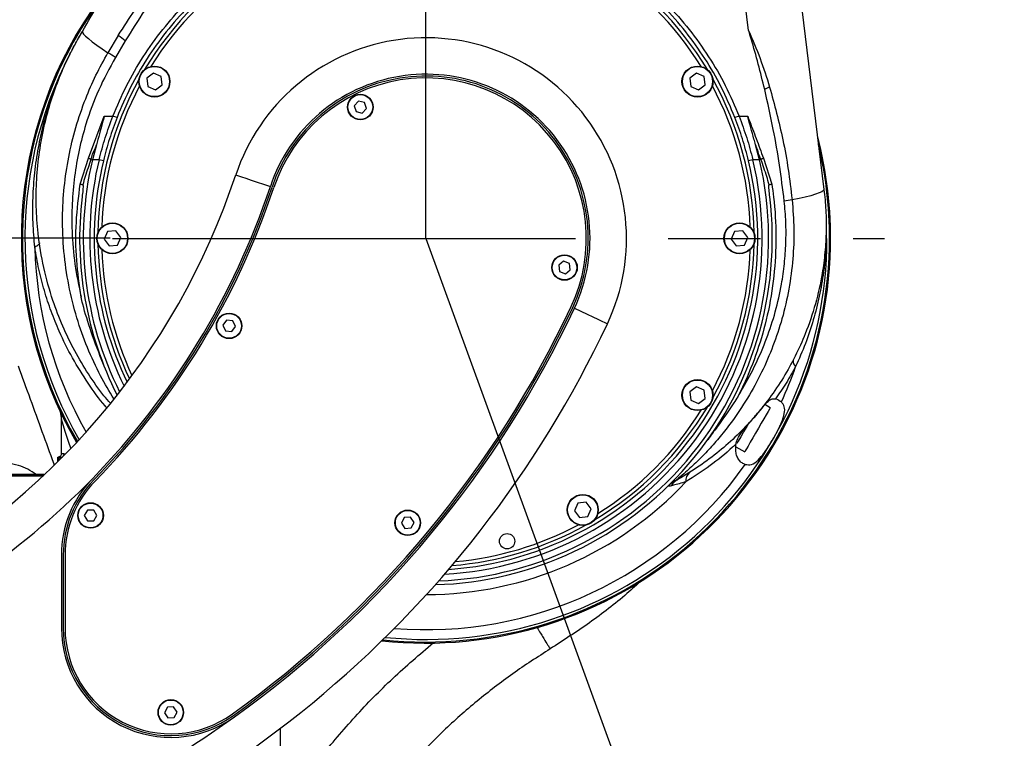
# Model space of a CAD drawing. Header units: millimetres. Extents: x 1654 to 2248, y 5204 to 5624.
# Tile 45 of 81: x 1814 to 1841, y 5455 to 5475. Entities that reach past the tile are written whole.
import ezdxf

# ---------------------------------------------------------------- set-up
doc = ezdxf.new("R2010")
doc.units = ezdxf.units.MM
doc.header["$PDSIZE"] = -1
doc.linetypes.add('CENTER2', pattern=[28.575, 19.05, -3.175, 3.175, -3.175])
doc.linetypes.add('CENTERX2', pattern=[20.32, 12.7, -2.54, 2.54, -2.54])
for name, color, linetype in [('运动空间01轨迹1-1', 2, 'Continuous'), ('运动空间02尺寸标注', 3, 'Continuous'), ('运动空间03轨迹注释', 6, 'Continuous'), ('运动空间04中心线', 1, 'Continuous'), ('运动空间05模型', 7, 'Continuous')]:
    doc.layers.add(name, color=color, linetype=linetype)
doc.styles.add('PC_TEXTSTYLE2', font='ISOCP.SHX', dxfattribs={"width": 0.707, "bigfont": 'GBCBIG.SHX'})
doc.styles.add('SLDTEXTSTYLE0', font='TXT', dxfattribs={"width": 0.7})
doc.dimstyles.new('ISO-25', dxfattribs={"dimtxt": 2.5, "dimasz": 2.5, "dimexe": 1.25, "dimexo": 0.625, "dimtad": 1, "dimlfac": 10, "dimtxsty": 'Standard', "dimcen": 2.5, "dimadec": 0, "dimazin": 0, "dimtfac": 1, "dimtmove": 0, "dimatfit": 3, "dimfxl": 1, "dimarcsym": 0})
doc.dimstyles.new('SLDDIMSTYLE0', dxfattribs={"dimtxt": 3.5, "dimasz": 4.08, "dimexe": 0, "dimexo": 0.0625, "dimgap": 0.875, "dimtad": 0, "dimtih": 1, "dimtoh": 1, "dimdec": 4, "dimlfac": 10, "dimzin": 12, "dimdsep": 46, "dimtxsty": 'SLDTEXTSTYLE0', "dimsah": 1, "dimcen": 0.09, "dimazin": 3, "dimtfac": 1, "dimtdec": 3, "dimtofl": 0, "dimtmove": 0, "dimatfit": 3, "dimfxl": 1, "dimfrac": 2, "dimtolj": 1, "dimtzin": 12, "dimarcsym": 0})
doc.dimstyles.new('SLDDIMSTYLE1', dxfattribs={"dimtxt": 5, "dimasz": 4.08, "dimexe": 1, "dimexo": 0.0625, "dimgap": 0.875, "dimtad": 1, "dimlfac": 10, "dimrnd": 1e-09, "dimzin": 12, "dimdsep": 46, "dimtxsty": 'SLDTEXTSTYLE0', "dimsah": 1, "dimcen": 0.09, "dimadec": 0, "dimazin": 3, "dimtfac": 1, "dimtdec": 3, "dimtofl": 0, "dimtmove": 0, "dimatfit": 3, "dimfxl": 1, "dimfrac": 2, "dimtolj": 1, "dimtzin": 12, "dimarcsym": 0})
doc.dimstyles.new('SLDDIMSTYLE3', dxfattribs={"dimtxt": 3.5, "dimasz": 4.08, "dimexe": 0, "dimexo": 0.0625, "dimgap": 0.875, "dimtad": 2, "dimlfac": 10, "dimrnd": 1e-09, "dimzin": 4, "dimdsep": 46, "dimtxsty": 'SLDTEXTSTYLE0', "dimsah": 1, "dimcen": 0, "dimadec": 0, "dimazin": 1, "dimtfac": 1, "dimtdec": 3, "dimtofl": 0, "dimtmove": 0, "dimatfit": 3, "dimfxl": 1, "dimfrac": 2, "dimtolj": 1, "dimtzin": 12, "dimarcsym": 0})

# ---------------------------------------------------------------- blocks, each defined once
blk = doc.blocks.new('*D157')
at = {"layer": 'Defpoints', "color": 0}
for p in [(1824.83, 5532.414), (1850.229, 5487.573), (1824.83, 5476.051), (1824.83, 5468.664), (1844.667, 5414.161)]:
    blk.add_point(p, dxfattribs=at)
at = {"layer": '运动空间03轨迹注释', "color": 0, "lineweight": -2}
for start, end in [(10.7512, 82.6124), (297.3876, 1.1887)]:
    blk.add_arc((1824.83, 5468.664), 31.665, start, end, dxfattribs=at)
at = {"layer": '运动空间03轨迹注释', "color": 0}
for points in [[(1828.945, 5500.744), (1828.857, 5499.387), (1824.83, 5500.328)], [(1839.123, 5441.171), (1839.669, 5439.925), (1835.66, 5438.908)]]:
    blk.add_solid(points, dxfattribs=at)
at = {"layer": '运动空间03轨迹注释', "color": 0, "insert": (1853.602, 5473.695), "char_height": 3.5, "attachment_point": 1, "style": 'PC_TEXTSTYLE2'}
blk.add_mtext('\\A1;160%%d', dxfattribs=at)
blk = doc.blocks.new('*D158')
at = {"layer": 'Defpoints', "color": 0}
for p in [(1824.83, 5532.414), (1808.929, 5496.205), (1824.83, 5476.051), (1766.83, 5468.664), (1824.83, 5468.664)]:
    blk.add_point(p, dxfattribs=at)
at = {"layer": '运动空间03轨迹注释', "color": 0, "lineweight": -2}
for start, end in [(97.3558, 132.8237), (145.3638, 172.6442)]:
    blk.add_arc((1824.83, 5468.664), 31.802, start, end, dxfattribs=at)
at = {"layer": '运动空间03轨迹注释', "color": 0}
for points in [[(1820.802, 5499.525), (1820.715, 5500.882), (1824.83, 5500.465)], [(1792.611, 5472.779), (1793.969, 5472.692), (1793.028, 5468.664)]]:
    blk.add_solid(points, dxfattribs=at)
at = {"layer": '运动空间03轨迹注释', "color": 0, "insert": (1798.584, 5491.113), "char_height": 3.5, "attachment_point": 1, "style": 'PC_TEXTSTYLE2'}
blk.add_mtext('\\A1;90%%d', dxfattribs=at)
blk = doc.blocks.new('*D159')
at = {"layer": 'Defpoints', "color": 0}
for p in [(1937.974, 5519.328), (1824.83, 5468.664)]:
    blk.add_point(p, dxfattribs=at)
at = {"layer": '运动空间03轨迹注释', "color": 0, "lineweight": -2}
blk.add_line((1910.377, 5506.97), (1934.25, 5517.66), dxfattribs=at)
at = {"layer": '运动空间03轨迹注释', "color": 0}
blk.add_solid([(1934.528, 5517.04), (1933.972, 5518.281), (1937.974, 5519.328)], dxfattribs=at)
at = {"layer": '运动空间03轨迹注释', "color": 0, "insert": (1909.387, 5511.321), "char_height": 3.5, "attachment_point": 1, "rotation": 24.1221, "style": 'SLDTEXTSTYLE0'}
blk.add_mtext('\\A1;R1240', dxfattribs=at)
blk = doc.blocks.new('*D162')
at = {"layer": 'Defpoints', "color": 0}
for p in [(1948.799, 5468.664), (1806.83, 5433.492), (1806.83, 5424.168)]:
    blk.add_point(p, dxfattribs=at)
at = {"layer": '运动空间02尺寸标注', "color": 0, "lineweight": -2}
for p, q in [((1948.799, 5468.601), (1948.799, 5432.492)), ((1806.83, 5424.23), (1806.83, 5434.492)), ((1944.719, 5433.492), (1810.91, 5433.492))]:
    blk.add_line(p, q, dxfattribs=at)
at = {"layer": '运动空间02尺寸标注', "color": 0}
for points in [[(1810.91, 5434.172), (1810.91, 5432.812), (1806.83, 5433.492)], [(1944.719, 5432.812), (1944.719, 5434.172), (1948.799, 5433.492)]]:
    blk.add_solid(points, dxfattribs=at)
at = {"layer": '运动空间02尺寸标注', "color": 0, "insert": (1868.717, 5439.367), "char_height": 5, "attachment_point": 2}
blk.add_mtext('\\A1;1420', dxfattribs=at)
blk = doc.blocks.new('*D164')
at = {"layer": 'Defpoints', "color": 0}
for p in [(1755.398, 5468.664), (1815.68, 5468.664), (1813.43, 5425.664)]:
    blk.add_point(p, dxfattribs=at)
at = {"layer": '运动空间02尺寸标注', "color": 0, "lineweight": -2}
for p, q in [((1815.617, 5468.664), (1754.398, 5468.664)), ((1755.398, 5429.744), (1755.398, 5464.584)), ((1813.367, 5425.664), (1754.398, 5425.664))]:
    blk.add_line(p, q, dxfattribs=at)
at = {"layer": '运动空间02尺寸标注', "color": 0}
for points in [[(1756.078, 5464.584), (1754.718, 5464.584), (1755.398, 5468.664)], [(1754.718, 5429.744), (1756.078, 5429.744), (1755.398, 5425.664)]]:
    blk.add_solid(points, dxfattribs=at)
at = {"layer": '运动空间02尺寸标注', "color": 0, "insert": (1749.523, 5449.279), "char_height": 5, "attachment_point": 2, "rotation": 90, "style": 'PC_TEXTSTYLE2'}
blk.add_mtext('\\A1;430', dxfattribs=at)
blk = doc.blocks.new('*D165')
at = {"layer": 'Defpoints', "color": 0}
for p in [(1755.327, 5526.664), (1811.7, 5526.664), (1816.23, 5468.664)]:
    blk.add_point(p, dxfattribs=at)
at = {"layer": '运动空间02尺寸标注', "color": 0, "lineweight": -2}
for p, q in [((1811.638, 5526.664), (1754.327, 5526.664)), ((1755.327, 5472.744), (1755.327, 5522.584)), ((1816.167, 5468.664), (1754.327, 5468.664))]:
    blk.add_line(p, q, dxfattribs=at)
at = {"layer": '运动空间02尺寸标注', "color": 0}
for points in [[(1756.007, 5522.584), (1754.647, 5522.584), (1755.327, 5526.664)], [(1754.647, 5472.744), (1756.007, 5472.744), (1755.327, 5468.664)]]:
    blk.add_solid(points, dxfattribs=at)
at = {"layer": '运动空间02尺寸标注', "color": 0, "insert": (1749.452, 5497.546), "char_height": 5, "attachment_point": 2, "rotation": 90, "style": 'PC_TEXTSTYLE2'}
blk.add_mtext('\\A1;580', dxfattribs=at)
blk = doc.blocks.new('*D169')
at = {"layer": 'Defpoints', "color": 0}
for p in [(1824.83, 5490.038), (1806.83, 5484.506), (1806.83, 5470.076)]:
    blk.add_point(p, dxfattribs=at)
at = {"layer": '运动空间02尺寸标注', "color": 0, "lineweight": -2}
for p, q in [((1824.83, 5490.038), (1824.83, 5482.506)), ((1806.83, 5470.076), (1806.83, 5486.506)), ((1820.75, 5484.506), (1810.91, 5484.506))]:
    blk.add_line(p, q, dxfattribs=at)
at = {"layer": '运动空间02尺寸标注', "color": 0}
for points in [[(1810.91, 5485.186), (1810.91, 5483.826), (1806.83, 5484.506)], [(1820.75, 5483.826), (1820.75, 5485.186), (1824.83, 5484.506)]]:
    blk.add_solid(points, dxfattribs=at)
at = {"layer": '运动空间02尺寸标注', "color": 0, "insert": (1815.606, 5487.78), "char_height": 3.5, "attachment_point": 5}
blk.add_mtext('180', dxfattribs=at)
blk = doc.blocks.new('*D171')
at = {"layer": 'Defpoints', "color": 0}
for p in [(1740.742, 5551.664), (1832.83, 5551.664), (1813.43, 5425.664)]:
    blk.add_point(p, dxfattribs=at)
at = {"layer": '运动空间02尺寸标注', "color": 0, "lineweight": -2}
for p, q in [((1832.767, 5551.664), (1739.742, 5551.664)), ((1740.742, 5429.744), (1740.742, 5547.584)), ((1813.367, 5425.664), (1739.742, 5425.664))]:
    blk.add_line(p, q, dxfattribs=at)
at = {"layer": '运动空间02尺寸标注', "color": 0}
for points in [[(1741.422, 5547.584), (1740.062, 5547.584), (1740.742, 5551.664)], [(1740.062, 5429.744), (1741.422, 5429.744), (1740.742, 5425.664)]]:
    blk.add_solid(points, dxfattribs=at)
at = {"layer": '运动空间02尺寸标注', "color": 0, "insert": (1737.367, 5488.664), "char_height": 5, "attachment_point": 5, "rotation": 90, "style": 'PC_TEXTSTYLE2'}
blk.add_mtext('\\A1;1260', dxfattribs=at)
blk = doc.blocks.new('*D131')
at = {"layer": 'Defpoints', "color": 0}
for p in [(1824.83, 5592.633), (1725.311, 5425.664), (1806.83, 5425.664)]:
    blk.add_point(p, dxfattribs=at)
at = {"layer": '运动空间02尺寸标注', "color": 0, "lineweight": -2}
for p, q in [((1824.767, 5592.633), (1724.311, 5592.633)), ((1725.311, 5588.553), (1725.311, 5429.744)), ((1806.768, 5425.664), (1724.311, 5425.664))]:
    blk.add_line(p, q, dxfattribs=at)
at = {"layer": '运动空间02尺寸标注', "color": 0}
for points in [[(1725.991, 5588.553), (1724.631, 5588.553), (1725.311, 5592.633)], [(1724.631, 5429.744), (1725.991, 5429.744), (1725.311, 5425.664)]]:
    blk.add_solid(points, dxfattribs=at)
at = {"layer": '运动空间02尺寸标注', "color": 0, "insert": (1721.936, 5509.148), "char_height": 5, "attachment_point": 5, "rotation": 90, "style": 'PC_TEXTSTYLE2'}
blk.add_mtext('\\A1;1669.7', dxfattribs=at)
blk = doc.blocks.new('*D133')
at = {"layer": 'Defpoints', "color": 0}
for p in [(1760.707, 5480.65), (1824.83, 5468.664)]:
    blk.add_point(p, dxfattribs=at)
at = {"layer": '运动空间03轨迹注释', "color": 0, "linetype": 'CENTER2', "lineweight": -2}
blk.add_line((1785.39, 5476.036), (1764.718, 5479.901), dxfattribs=at)
at = {"layer": '运动空间03轨迹注释', "color": 0}
blk.add_solid([(1764.843, 5480.569), (1764.593, 5479.232), (1760.707, 5480.65)], dxfattribs=at)
at = {"layer": '运动空间03轨迹注释', "color": 0, "insert": (1777.68, 5480.911), "char_height": 5, "attachment_point": 5, "rotation": 349.4117, "style": 'PC_TEXTSTYLE2'}
blk.add_mtext('\\A1;R652.33', dxfattribs=at)

msp = doc.modelspace()

# ---------------------------------------------------------------- linework, layer by layer
at = {"layer": '运动空间01轨迹1-1'}
for centre, radius, start, end in [((1824.829779, 5468.663585), 123.96969, 289.99999841, 179.98431917), ((1824.829775, 5468.663586), 21.954763, 306.3092808, 78.5402299)]:
    msp.add_arc(centre, radius, start, end, dxfattribs=at)
at = {"layer": '运动空间04中心线'}
msp.add_line((1824.829775, 5468.663586), (1824.829775, 5532.423038), dxfattribs=at)
at = {"layer": '运动空间04中心线', "linetype": 'CENTERX2'}
msp.add_line((1816.229775, 5468.663586), (1837.410728, 5468.663586), dxfattribs=at)
at = {"layer": '运动空间04中心线', "linetype": 'CENTER2'}
msp.add_line((1824.829775, 5468.663586), (1844.666944, 5414.161414), dxfattribs=at)
at = {"layer": '运动空间05模型', "lineweight": 25}
for p, q in [((1816.390062, 5474.224921), (1816.107369, 5473.754628)), ((1816.582445, 5474.080907), (1816.309268, 5473.623772)), ((1817.355588, 5473.191063), (1817.171774, 5473.054491)), ((1817.171774, 5473.054491), (1817.19814, 5472.827013)), ((1817.565775, 5473.10016), (1817.355588, 5473.191063)), ((1817.592141, 5472.872682), (1817.565775, 5473.10016)), ((1832.251227, 5473.191063), (1832.06741, 5473.054491)), ((1832.06741, 5473.054491), (1832.093777, 5472.827013)), ((1832.461411, 5473.10016), (1832.251227, 5473.191063)), ((1832.487779, 5472.872682), (1832.461411, 5473.10016)), ((1817.19814, 5472.827013), (1817.408324, 5472.73611)), ((1817.408324, 5472.73611), (1817.592141, 5472.872682)), ((1832.093777, 5472.827013), (1832.303961, 5472.73611)), ((1832.303961, 5472.73611), (1832.487779, 5472.872682)), ((1822.97872, 5472.427835), (1822.862004, 5472.301494)), ((1822.862004, 5472.301494), (1822.91306, 5472.137247)), ((1823.14649, 5472.389926), (1822.97872, 5472.427835)), ((1823.080831, 5472.099338), (1823.197545, 5472.225676)), ((1823.197545, 5472.225676), (1823.14649, 5472.389926)), ((1815.572074, 5470.858403), (1816.004199, 5472.009374)), ((1816.004199, 5472.009374), (1816.241441, 5472.009374)), ((1816.354925, 5471.97824), (1816.241441, 5472.009374)), ((1822.91306, 5472.137247), (1823.080831, 5472.099338)), ((1833.418112, 5472.009374), (1833.304625, 5471.97824)), ((1833.418112, 5472.009374), (1833.65535, 5472.009374)), ((1815.788618, 5471.231927), (1815.680588, 5470.820521)), ((1833.978963, 5470.820521), (1833.870933, 5471.231927)), ((1815.343878, 5470.151858), (1815.572074, 5470.858403)), ((1834.087477, 5470.858403), (1834.315673, 5470.151858)), ((1815.640903, 5470.829876), (1815.680588, 5470.820521)), ((1815.863711, 5470.820521), (1815.680588, 5470.820521)), ((1815.98219, 5470.792018), (1815.863711, 5470.820521)), ((1833.795838, 5470.820521), (1833.677361, 5470.792018)), ((1833.978963, 5470.820521), (1833.795838, 5470.820521)), ((1834.018648, 5470.829876), (1833.978963, 5470.820521)), ((1816.093201, 5468.847404), (1816.002298, 5468.637221)), ((1816.320679, 5468.873771), (1816.093201, 5468.847404)), ((1816.457251, 5468.689953), (1816.320679, 5468.873771)), ((1816.366348, 5468.479769), (1816.457251, 5468.689953)), ((1833.293203, 5468.847404), (1833.202298, 5468.637221)), ((1833.52068, 5468.873771), (1833.293203, 5468.847404)), ((1833.657252, 5468.689953), (1833.52068, 5468.873771)), ((1833.566349, 5468.479769), (1833.657252, 5468.689953)), ((1816.002298, 5468.637221), (1816.138873, 5468.453403)), ((1816.138873, 5468.453403), (1816.366348, 5468.479769)), ((1833.202298, 5468.637221), (1833.338872, 5468.453403)), ((1833.338872, 5468.453403), (1833.566349, 5468.479769)), ((1828.605408, 5468.033852), (1828.470138, 5467.927615)), ((1828.470138, 5467.927615), (1828.494504, 5467.757352)), ((1828.765045, 5467.969821), (1828.605408, 5468.033852)), ((1828.789413, 5467.799558), (1828.765045, 5467.969821)), ((1828.494504, 5467.757352), (1828.654144, 5467.693321)), ((1828.654144, 5467.693321), (1828.789413, 5467.799558)), ((1819.358221, 5466.419996), (1819.258544, 5466.279824)), ((1819.258544, 5466.279824), (1819.330097, 5466.123414)), ((1819.529453, 5466.403759), (1819.358221, 5466.419996)), ((1819.601006, 5466.247348), (1819.529453, 5466.403759)), ((1819.330097, 5466.123414), (1819.501329, 5466.107176)), ((1819.501329, 5466.107176), (1819.601006, 5466.247348)), ((1832.251227, 5464.591064), (1832.06741, 5464.45449)), ((1832.06741, 5464.45449), (1832.093777, 5464.227013)), ((1832.461411, 5464.500159), (1832.251227, 5464.591064)), ((1832.487779, 5464.272682), (1832.461411, 5464.500159)), ((1832.093777, 5464.227013), (1832.303961, 5464.136109)), ((1832.303961, 5464.136109), (1832.487779, 5464.272682)), ((1834.273042, 5464.019804), (1834.127824, 5464.103647)), ((1814.829776, 5462.763587), (1814.829776, 5463.73307)), ((1833.330752, 5462.947255), (1833.573042, 5462.807369)), ((1814.763385, 5462.643586), (1814.729774, 5462.643586)), ((1814.729774, 5462.533928), (1814.729774, 5462.643586)), ((1814.749775, 5462.663586), (1814.859167, 5462.663586)), ((1814.763385, 5462.643586), (1814.763385, 5462.56738)), ((1814.839363, 5462.643586), (1814.763385, 5462.643586)), ((1814.13866, 5462.183586), (1807.617632, 5462.183586)), ((1813.3546, 5462.163587), (1814.346722, 5462.163587)), ((1814.325443, 5462.143587), (1813.365549, 5462.143587)), ((1814.346919, 5462.183586), (1814.13866, 5462.183586)), ((1814.143494, 5462.183586), (1814.269364, 5462.183586)), ((1814.269364, 5462.183586), (1814.269364, 5462.163587)), ((1814.269364, 5462.183586), (1814.345092, 5462.183584)), ((1828.993202, 5461.399585), (1828.902299, 5461.189401)), ((1829.22068, 5461.425953), (1828.993202, 5461.399585)), ((1829.357252, 5461.242135), (1829.22068, 5461.425953)), ((1815.543953, 5461.212645), (1815.457777, 5461.063792)), ((1815.715954, 5461.21244), (1815.543953, 5461.212645)), ((1815.801776, 5461.063381), (1815.715954, 5461.21244)), ((1828.902299, 5461.189401), (1829.038871, 5461.005583)), ((1829.266349, 5461.031951), (1829.357252, 5461.242135)), ((1815.457777, 5461.063792), (1815.543598, 5460.914733)), ((1815.543598, 5460.914733), (1815.715596, 5460.914527)), ((1815.715596, 5460.914527), (1815.801776, 5461.063381)), ((1824.234568, 5461.006834), (1824.158116, 5460.852759)), ((1824.406228, 5461.017661), (1824.234568, 5461.006834)), ((1824.501434, 5460.874414), (1824.406228, 5461.017661)), ((1824.424982, 5460.720339), (1824.501434, 5460.874414)), ((1829.038871, 5461.005583), (1829.266349, 5461.031951)), ((1824.158116, 5460.852759), (1824.253324, 5460.709511)), ((1824.253324, 5460.709511), (1824.424982, 5460.720339)), ((1814.829776, 5459.979819), (1814.829776, 5457.977839)), ((1814.879775, 5459.979819), (1814.879775, 5457.977839)), ((1814.929775, 5459.979819), (1814.929775, 5457.977839)), ((1817.735967, 5455.807753), (1817.658019, 5455.654429)), ((1817.907721, 5455.816911), (1817.735967, 5455.807753)), ((1818.00153, 5455.672744), (1817.907721, 5455.816911)), ((1817.658019, 5455.654429), (1817.751828, 5455.510262)), ((1817.751828, 5455.510262), (1817.923585, 5455.51942)), ((1817.923585, 5455.51942), (1818.00153, 5455.672744))]:
    msp.add_line(p, q, dxfattribs=at)
at = {"layer": '运动空间05模型', "lineweight": 25, "flags": 128}
for points in [[(1833.681368, 5474.359755), (1832.764732, 5481.865363), (1831.84602, 5489.387967), (1830.925899, 5496.922113), (1830.005037, 5504.462333), (1829.0841, 5512.003155)], [(1830.572918, 5512.150033), (1831.610202, 5503.702052), (1832.647282, 5495.255704), (1833.683208, 5486.818762), (1834.717025, 5478.398995), (1835.747783, 5470.004149)], [(1815.40432, 5474.334635), (1815.406883, 5474.308343), (1815.436381, 5474.266367), (1815.492201, 5474.209584), (1815.573165, 5474.139185), (1815.677572, 5474.056654), (1815.803233, 5473.963718), (1815.947509, 5473.862334), (1816.107369, 5473.754628)], [(1819.611931, 5470.402582), (1819.630161, 5470.396505), (1819.684145, 5470.378514), (1819.771815, 5470.349295), (1819.889799, 5470.309974), (1820.033563, 5470.262061), (1820.19758, 5470.207398), (1820.375547, 5470.148085), (1820.560632, 5470.0864)], [(1835.747783, 5470.004149), (1835.735474, 5469.975002), (1835.692122, 5469.942625), (1835.618637, 5469.907697), (1835.516564, 5469.870953), (1835.38805, 5469.833164), (1835.235796, 5469.79513), (1835.063005, 5469.757645), (1834.873309, 5469.721501)], [(1814.224437, 5468.539597), (1814.224074, 5468.526135), (1814.219287, 5468.512113), (1814.210093, 5468.497591), (1814.196536, 5468.48263), (1814.178679, 5468.467303), (1814.156595, 5468.451671), (1814.130387, 5468.435813), (1814.100173, 5468.419792)], [(1828.901554, 5466.7477), (1829.078079, 5466.664639), (1829.247821, 5466.584772), (1829.404256, 5466.511165), (1829.541372, 5466.446647), (1829.6539, 5466.393699), (1829.737516, 5466.354355), (1829.789007, 5466.330127), (1829.806394, 5466.321947)], [(1834.273042, 5464.019804), (1834.269014, 5464.012828), (1834.248559, 5463.977398), (1834.211781, 5463.913696), (1834.160523, 5463.824916), (1834.097358, 5463.71551), (1834.025452, 5463.590966), (1833.94841, 5463.457526), (1833.870097, 5463.321882), (1833.794438, 5463.190839), (1833.725228, 5463.070963), (1833.665938, 5462.968269), (1833.61954, 5462.887904), (1833.588359, 5462.833899), (1833.573963, 5462.808964), (1833.573042, 5462.807369)], [(1815.090886, 5462.909985), (1815.029413, 5463.065542), (1814.928577, 5463.366303), (1814.859251, 5463.613179), (1814.836008, 5463.706791), (1814.831078, 5463.727532), (1814.829776, 5463.73307), (1814.829776, 5463.73307), (1814.829776, 5463.73307)], [(1833.687328, 5463.605317), (1833.628624, 5463.503638), (1833.543766, 5463.356662), (1833.464496, 5463.219361), (1833.394519, 5463.098156), (1833.360364, 5463.038999)]]:
    msp.add_lwpolyline(points, dxfattribs=at)
at = {"layer": '运动空间05模型', "lineweight": 25}
for centre, radius in [((1817.381957, 5472.963586), 0.425), ((1817.381957, 5472.963586), 0.415), ((1832.277594, 5472.963586), 0.425), ((1832.277594, 5472.963586), 0.415), ((1823.029775, 5472.263586), 0.35), ((1823.029775, 5472.263586), 0.34), ((1816.229775, 5468.663586), 0.425), ((1816.229775, 5468.663586), 0.415), ((1833.429775, 5468.663586), 0.425), ((1833.429775, 5468.663586), 0.415), ((1828.629775, 5467.863586), 0.35), ((1828.629775, 5467.863586), 0.34), ((1819.429775, 5466.263586), 0.35), ((1819.429775, 5466.263586), 0.34), ((1832.277594, 5464.363586), 0.425), ((1832.277594, 5464.363586), 0.415), ((1815.629775, 5461.063586), 0.35), ((1815.629775, 5461.063586), 0.34), ((1829.129775, 5461.215768), 0.425), ((1829.129775, 5461.215768), 0.415), ((1824.329775, 5460.863586), 0.35), ((1824.329775, 5460.863586), 0.34), ((1827.055619, 5460.356624), 0.21), ((1817.829775, 5455.663586), 0.35), ((1817.829775, 5455.663586), 0.34)]:
    msp.add_circle(centre, radius, dxfattribs=at)
for centre, radius, start, end in [((1824.829775, 5468.663586), 9, 120.9353065, 149.0646935), ((1824.829775, 5468.663586), 9, 30.9353065, 59.0646935), ((1824.829775, 5468.663586), 8.9, 121.9716228, 148.0283772), ((1824.829775, 5468.663586), 8.9, 31.9716228, 58.0283772), ((1824.829775, 5468.663586), 11.1, 143.3770703, 210.2903702), ((1824.829775, 5468.663586), 11.07, 144.6715197, 210.2438659), ((1813.273861, 5469.861591), 5.361842, 51.8981669, 54.466346), ((1824.829775, 5468.663586), 5.5, 334.8016898, 161.5678831), ((1824.829775, 5468.663586), 11, 152.6769442, 210.1332845), ((1812.437094, 5467.870549), 6.934933, 56.0577043, 58.0455859), ((1824.829775, 5468.663586), 9, 150.9353065, 179.0646935), ((1824.829775, 5468.663586), 4.5, 334.8016898, 161.5678831), ((1824.829775, 5468.663586), 4.45, 334.8016898, 161.5678831), ((1824.829775, 5468.663586), 4.4, 334.8016898, 161.5678831), ((1824.829775, 5468.663586), 9, 0.9353065, 29.0646935), ((1824.829775, 5468.663586), 8.9, 151.9716228, 178.0283772), ((1824.829775, 5468.663586), 8.9, 1.9716228, 28.0283772), ((1836.367824, 5468.258133), 5.020883, 114.8680231, 116.573296), ((1824.829775, 5468.663586), 11.1, 358.75, 14.6966675), ((1824.829775, 5468.663586), 11.07, 358.75, 13.4467667), ((1824.829775, 5468.663586), 9.4, 166.7346541, 206.631567), ((1824.829775, 5468.663586), 9.221858, 166.4735822, 206.0956065), ((1824.829775, 5468.663586), 9.1, 166.4735822, 205.7073257), ((1824.829775, 5468.663586), 9.4, 272.1207316, 13.2653459), ((1824.829775, 5468.663586), 9.221858, 273.1709245, 13.5264178), ((1824.829775, 5468.663586), 9.1, 273.9139042, 13.5264178), ((1800.637953, 5476.726199), 20, 297.5362036, 341.5678831), ((1800.637953, 5476.726199), 21, 315.7519707, 341.5678831), ((1800.637953, 5476.726199), 21.05, 315.7519707, 341.5678831), ((1800.637953, 5476.726199), 21.1, 315.7519707, 341.5678831), ((1824.829775, 5468.663586), 9.5, 173.1207338, 206.9168979), ((1824.829775, 5468.663586), 9.5, 271.5488195, 6.8792662), ((1835.660199, 5464.270698), 5.507309, 98.2145995, 100.4903259), ((1824.829775, 5468.663586), 10.732371, 181.3016256, 209.6826454), ((1824.829775, 5468.663586), 9, 180.9353065, 205.374726), ((1824.829775, 5468.663586), 11.1, 263.7419256, 358.75), ((1824.829775, 5468.663586), 11.07, 263.8695328, 358.75), ((1824.829775, 5468.663586), 11, 264.1695907, 0), ((1824.829775, 5468.663586), 9, 330.9353065, 359.0646935), ((1824.829775, 5468.663586), 8.9, 181.9716228, 205.0288876), ((1824.829775, 5468.663586), 8.9, 331.9716228, 358.0283772), ((1802.661205, 5479.094525), 28.9, 305.6905, 334.8016898), ((1802.661205, 5479.094525), 28.95, 305.6905, 334.8016898), ((1802.661205, 5479.094525), 29, 305.6905, 334.8016898), ((1802.661205, 5479.094525), 30, 284.0495315, 334.8016898), ((1835.085174, 5465.292972), 0.18697, 170.3573249, 231.7341097), ((1824.829775, 5468.663586), 10.732371, 335.2964523, 340.8684208), ((1824.829775, 5468.663586), 9, 300.9353065, 329.0646935), ((1824.829775, 5468.663586), 8.9, 301.9716228, 328.0283772), ((1814.815622, 5462.757262), 0.09396, 274.4630546, 3.8596258), ((1814.749775, 5462.643586), 0.02, 90, 180), ((1814.745835, 5462.646274), 0.017755, 351.2926465, 77.1798477), ((1824.829775, 5468.663586), 10.732371, 265.3478728, 324.7035477), ((1832.242133, 5462.025141), 0.283644, 129.7700933, 187.3866133), ((1800.637953, 5476.726199), 21, 303.8315738, 315.7519707), ((1817.829775, 5459.979819), 3, 135.7519707, 180), ((1817.829775, 5459.979819), 2.95, 135.7519707, 180), ((1817.829775, 5459.979819), 2.9, 135.7519707, 180), ((1824.829775, 5468.663586), 9.767629, 270.0757464, 316.8923862), ((1832.103215, 5461.240936), 0.892241, 116.9874737, 134.4014964), ((1832.028936, 5461.56465), 0.566175, 119.8361422, 146.5815165), ((1824.829775, 5468.663586), 9, 274.5394977, 299.0646935), ((1824.829775, 5468.663586), 8.9, 275.1801649, 298.0283772), ((1817.829775, 5457.977838), 3, 180, 305.6905), ((1817.829775, 5457.977838), 2.95, 180, 305.6905), ((1817.829775, 5457.977838), 2.9, 180, 305.6905), ((1802.661205, 5479.094525), 29, 289.4752101, 305.6905)]:
    msp.add_arc(centre, radius, start, end, dxfattribs=at)
for points, knots in [([(1815.40432, 5474.334635), (1815.727681, 5474.89212), (1816.374647, 5476.007513), (1817.226393, 5477.745667), (1817.995455, 5479.542153), (1818.666803, 5481.398566), (1819.237868, 5483.308491), (1819.690935, 5485.211885), (1820.030864, 5487.100885), (1820.264353, 5488.968544), (1820.399247, 5490.864226), (1820.428248, 5492.782427), (1820.358457, 5494.718327), (1820.221699, 5496.002477), (1820.153347, 5496.644302)], [0, 0, 0, 0, 0.083398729, 0.166860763, 0.250259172, 0.336062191, 0.421934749, 0.507737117, 0.588641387, 0.669604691, 0.750508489, 0.833650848, 0.916857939, 1, 1, 1, 1]), ([(1816.241441, 5472.009374), (1816.361252, 5472.291622), (1816.600151, 5472.854409), (1817.062878, 5473.648834), (1817.597072, 5474.39749), (1818.205547, 5475.089278), (1818.879487, 5475.717098), (1819.612783, 5476.274946), (1820.399262, 5476.75766), (1821.230295, 5477.159395), (1822.096775, 5477.476145), (1822.991544, 5477.705171), (1823.905186, 5477.843522), (1824.827334, 5477.889855), (1825.749752, 5477.844027), (1826.663544, 5477.706051), (1827.558185, 5477.477538), (1828.425121, 5477.161197), (1829.256597, 5476.759679), (1830.043198, 5476.27734), (1830.77688, 5475.719835), (1831.451485, 5475.091911), (1832.060207, 5474.40028), (1832.594505, 5473.65219), (1833.058167, 5472.857049), (1833.297797, 5472.292717), (1833.418112, 5472.009374)], [0, 0, 0, 0, 0.041765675, 0.083278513, 0.12489103, 0.166759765, 0.20832536, 0.249841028, 0.291662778, 0.333350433, 0.374839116, 0.41654992, 0.458341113, 0.499864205, 0.541465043, 0.583288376, 0.624901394, 0.666422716, 0.708213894, 0.749939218, 0.791436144, 0.833130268, 0.874962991, 0.916489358, 0.958070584, 1, 1, 1, 1]), ([(1833.304625, 5471.97824), (1833.185249, 5472.259153), (1832.948132, 5472.817137), (1832.490183, 5473.601228), (1831.963167, 5474.33845), (1831.363109, 5475.019761), (1830.69729, 5475.638996), (1829.973401, 5476.188777), (1829.19763, 5476.664149), (1828.377121, 5477.060128), (1827.521838, 5477.372132), (1826.639277, 5477.597382), (1825.737574, 5477.733471), (1824.826831, 5477.778789), (1823.916148, 5477.732882), (1823.014621, 5477.596233), (1822.132699, 5477.370554), (1821.278136, 5477.058287), (1820.458072, 5476.662058), (1819.682472, 5476.186273), (1818.958877, 5475.636127), (1818.293743, 5475.016951), (1817.694, 5474.335463), (1817.167418, 5473.598207), (1816.710347, 5472.814844), (1816.473845, 5472.258158), (1816.354925, 5471.97824)], [0, 0, 0, 0, 0.042141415, 0.083706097, 0.125026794, 0.166980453, 0.208600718, 0.250047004, 0.291874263, 0.333534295, 0.375089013, 0.416779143, 0.458459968, 0.50013583, 0.541807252, 0.583484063, 0.625170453, 0.666662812, 0.708309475, 0.750172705, 0.791606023, 0.833201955, 0.875119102, 0.916491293, 0.958009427, 1, 1, 1, 1]), ([(1816.390062, 5474.224921), (1816.538838, 5474.459195), (1816.809315, 5474.885106), (1817.237316, 5475.475256), (1817.662024, 5476.006481), (1818.115692, 5476.517292), (1818.43369, 5476.848568), (1818.592686, 5477.014203)], [0, 0, 0, 0, 0.233317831, 0.424172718, 0.61502329, 0.807515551, 1, 1, 1, 1]), ([(1818.592686, 5477.014203), (1818.591527, 5477.012629), (1818.513356, 5476.906459), (1818.358266, 5476.69564), (1818.051726, 5476.276288), (1817.630452, 5475.690069), (1817.108594, 5474.927054), (1816.757826, 5474.362953), (1816.582445, 5474.080907)], [0, 0, 0, 0, 0.0016481, 0.111128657, 0.220608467, 0.439534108, 0.719771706, 1, 1, 1, 1]), ([(1834.121771, 5472.748624), (1834.00463, 5473.211258), (1833.868501, 5473.748882), (1833.70556, 5474.281555), (1833.682029, 5474.357616), (1833.681368, 5474.359755)], [0, 0, 0, 0, 0.857058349, 0.995980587, 1, 1, 1, 1]), ([(1833.681368, 5474.359755), (1833.789521, 5474.106504), (1834.006335, 5473.598812), (1834.172911, 5473.075661), (1834.256395, 5472.813474)], [0, 0, 0, 0, 0.498829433, 1, 1, 1, 1]), ([(1814.100173, 5468.419792), (1814.080591, 5468.64515), (1814.041425, 5469.095866), (1814.043842, 5469.779151), (1814.092397, 5470.464596), (1814.190214, 5471.136356), (1814.332354, 5471.78662), (1814.516233, 5472.417116), (1814.744841, 5473.037009), (1814.975002, 5473.548136), (1815.178696, 5473.942516), (1815.302243, 5474.162426), (1815.3749, 5474.285526), (1815.396263, 5474.321229), (1815.402358, 5474.331371), (1815.40432, 5474.334635)], [0, 0, 0, 0, 0.1098209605, 0.2196417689, 0.331730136, 0.4438190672, 0.5496915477, 0.6555640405, 0.7634467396, 0.8713297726, 0.9284814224, 0.9797230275, 0.9942330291, 0.9981441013, 1, 1, 1, 1]), ([(1816.172344, 5464.140046), (1816.113327, 5464.208638), (1815.894637, 5464.46281), (1815.565078, 5464.94135), (1815.184056, 5465.576821), (1814.85825, 5466.250639), (1814.565291, 5467.013003), (1814.329386, 5467.86358), (1814.186118, 5468.729543), (1814.130876, 5469.538038), (1814.142094, 5470.285436), (1814.217629, 5471.03655), (1814.353681, 5471.759646), (1814.541243, 5472.443788), (1814.774649, 5473.091546), (1815.057183, 5473.726507), (1815.288608, 5474.131926), (1815.40432, 5474.334635)], [0, 0, 0, 0, 0.024872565, 0.092166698, 0.159461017, 0.228682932, 0.297905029, 0.384116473, 0.471307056, 0.539173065, 0.607038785, 0.676878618, 0.746718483, 0.809266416, 0.871813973, 0.935907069, 1, 1, 1, 1]), ([(1816.27312, 5464.256424), (1816.146751, 5464.46555), (1815.875495, 5464.914448), (1815.533117, 5465.665015), (1815.234644, 5466.497613), (1815.016952, 5467.380322), (1814.884531, 5468.303294), (1814.846856, 5469.202506), (1814.89605, 5470.067644), (1815.018406, 5470.892421), (1815.213902, 5471.704513), (1815.469416, 5472.453417), (1815.766541, 5473.139106), (1815.99376, 5473.549454), (1816.107369, 5473.754628)], [0, 0, 0, 0, 0.076130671, 0.16341746, 0.250515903, 0.343630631, 0.436983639, 0.53009523, 0.612652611, 0.695552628, 0.778447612, 0.860998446, 0.930499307, 1, 1, 1, 1]), ([(1816.309268, 5473.623772), (1816.150452, 5473.331576), (1815.830663, 5472.743211), (1815.516519, 5471.883142), (1815.306354, 5471.08562), (1815.179631, 5470.356924), (1815.113906, 5469.61354), (1815.111793, 5468.808596), (1815.182783, 5467.950382), (1815.305989, 5467.354209), (1815.367878, 5467.05474)], [0, 0, 0, 0, 0.146243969, 0.294475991, 0.402100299, 0.509726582, 0.620444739, 0.731167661, 0.864959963, 1, 1, 1, 1]), ([(1834.657486, 5469.685955), (1834.617003, 5470.014291), (1834.535968, 5470.671522), (1834.357083, 5471.693445), (1834.203317, 5472.382958), (1834.121771, 5472.748624)], [0, 0, 0, 0, 0.319206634, 0.638958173, 1, 1, 1, 1]), ([(1834.256395, 5472.813474), (1834.386235, 5472.333802), (1834.58835, 5471.587121), (1834.773203, 5470.550335), (1834.839912, 5469.998009), (1834.873309, 5469.721501)], [0, 0, 0, 0, 0.472881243, 0.736111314, 1, 1, 1, 1]), ([(1816.004199, 5472.009374), (1816.003612, 5472.00725), (1815.94552, 5471.797115), (1815.875617, 5471.537322), (1815.80239, 5471.280262), (1815.788621, 5471.231927)], [0, 0, 0, 0, 0.008222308, 0.813514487, 1, 1, 1, 1]), ([(1815.863711, 5470.820521), (1815.916323, 5471.021556), (1816.021985, 5471.425304), (1816.168087, 5471.814146), (1816.241441, 5472.009374)], [0, 0, 0, 0, 0.497923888, 1, 1, 1, 1]), ([(1816.354925, 5471.97824), (1816.282808, 5471.784197), (1816.138582, 5471.396128), (1816.034319, 5470.993382), (1815.98219, 5470.792018)], [0, 0, 0, 0, 0.5000209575, 1, 1, 1, 1]), ([(1833.677361, 5470.792018), (1833.625231, 5470.993382), (1833.520967, 5471.396128), (1833.376741, 5471.784197), (1833.304625, 5471.97824)], [0, 0, 0, 0, 0.499979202, 1, 1, 1, 1]), ([(1833.418112, 5472.009374), (1833.491465, 5471.814146), (1833.637566, 5471.425304), (1833.743227, 5471.021556), (1833.795838, 5470.820521)], [0, 0, 0, 0, 0.502076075, 1, 1, 1, 1]), ([(1833.65535, 5472.009374), (1833.699148, 5471.895501), (1833.811839, 5471.602508), (1833.955544, 5471.218716), (1834.054489, 5470.948495), (1834.087477, 5470.858403)], [0, 0, 0, 0, 0.297646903, 0.765834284, 1, 1, 1, 1]), ([(1833.87093, 5471.231927), (1833.856451, 5471.28277), (1833.783248, 5471.539835), (1833.713385, 5471.799624), (1833.655938, 5472.00725), (1833.65535, 5472.009374)], [0, 0, 0, 0, 0.196156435, 0.991777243, 1, 1, 1, 1]), ([(1815.788621, 5471.231927), (1815.773899, 5471.187586), (1815.72913, 5471.052745), (1815.640908, 5470.926335), (1815.640909, 5470.829878), (1815.640909, 5470.829876)], [0, 0, 0, 0, 0.3288331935, 0.9999861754, 1, 1, 1, 1]), ([(1834.018644, 5470.829876), (1834.018643, 5470.829878), (1833.975505, 5470.916153), (1833.938854, 5471.054737), (1833.887738, 5471.18808), (1833.87093, 5471.231927)], [0, 0, 0, 0, 0.000015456, 0.671175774, 1, 1, 1, 1]), ([(1815.640897, 5470.829879), (1815.636231, 5470.832129), (1815.626898, 5470.836629), (1815.609829, 5470.84395), (1815.591381, 5470.851349), (1815.57851, 5470.856051), (1815.572074, 5470.858403)], [0, 0, 0, 0, 0.250017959, 0.500028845, 0.750023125, 1, 1, 1, 1]), ([(1834.087477, 5470.858403), (1834.081041, 5470.856052), (1834.068169, 5470.85135), (1834.049721, 5470.84395), (1834.032651, 5470.836629), (1834.02332, 5470.832129), (1834.018654, 5470.829879)], [0, 0, 0, 0, 0.2499992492, 0.4999903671, 0.7499980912, 1, 1, 1, 1]), ([(1815.640897, 5470.829879), (1815.586109, 5470.673497), (1815.505277, 5470.442781), (1815.436957, 5470.208216), (1815.414945, 5470.132641)], [0, 0, 0, 0, 0.6778086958, 1, 1, 1, 1]), ([(1834.244606, 5470.132641), (1834.222594, 5470.208216), (1834.154275, 5470.442782), (1834.073443, 5470.673497), (1834.018654, 5470.829879)], [0, 0, 0, 0, 0.322190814, 1, 1, 1, 1]), ([(1815.367878, 5467.05474), (1815.32113, 5467.391417), (1815.226759, 5468.071072), (1815.216774, 5469.111369), (1815.301345, 5469.803676), (1815.343878, 5470.151858)], [0, 0, 0, 0, 0.327928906, 0.661996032, 1, 1, 1, 1]), ([(1815.343878, 5470.151858), (1815.34447, 5470.15173), (1815.348949, 5470.150763), (1815.364331, 5470.147294), (1815.389873, 5470.140828), (1815.406587, 5470.13537), (1815.414945, 5470.132641)], [0, 0, 0, 0, 0.022433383, 0.169659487, 0.584797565, 1, 1, 1, 1]), ([(1815.414945, 5470.132641), (1815.415762, 5470.132173), (1815.417639, 5470.131096), (1815.420561, 5470.125656), (1815.424736, 5470.106083), (1815.423741, 5470.025655), (1815.412253, 5469.920725), (1815.401642, 5469.830882), (1815.398169, 5469.801472)], [0, 0, 0, 0, 0.011290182, 0.025939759, 0.061986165, 0.198062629, 0.737488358, 1, 1, 1, 1]), ([(1834.315673, 5470.151858), (1834.332707, 5470.033465), (1834.401295, 5469.55676), (1834.448557, 5468.711523), (1834.391802, 5467.625107), (1834.21634, 5466.572046), (1833.930014, 5465.567032), (1833.634998, 5464.826943), (1833.433192, 5464.420214), (1833.382999, 5464.319052)], [0, 0, 0, 0, 0.059727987, 0.240493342, 0.421835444, 0.602604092, 0.773082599, 0.943560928, 1, 1, 1, 1]), ([(1834.261383, 5469.801472), (1834.253395, 5469.867724), (1834.243611, 5469.948873), (1834.236721, 5470.040237), (1834.235352, 5470.072014), (1834.235306, 5470.093475), (1834.236135, 5470.109002), (1834.237535, 5470.119608), (1834.239696, 5470.126921), (1834.2418, 5470.131076), (1834.243849, 5470.132219), (1834.244606, 5470.132641)], [0, 0, 0, 0, 0.590968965, 0.723856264, 0.813495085, 0.874282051, 0.915826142, 0.954221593, 0.971814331, 0.9895847, 1, 1, 1, 1]), ([(1834.244606, 5470.132641), (1834.252965, 5470.135372), (1834.269683, 5470.140833), (1834.295229, 5470.147292), (1834.310607, 5470.150765), (1834.31508, 5470.15173), (1834.315673, 5470.151858)], [0, 0, 0, 0, 0.41529771, 0.830563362, 0.977548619, 1, 1, 1, 1]), ([(1835.747783, 5470.004149), (1835.767066, 5469.814893), (1835.805631, 5469.436381), (1835.812253, 5468.861412), (1835.780121, 5468.283739), (1835.693082, 5467.614318), (1835.525408, 5466.861052), (1835.268341, 5466.103004), (1834.966193, 5465.431949), (1834.638815, 5464.841236), (1834.258688, 5464.274821), (1833.833023, 5463.744745), (1833.37029, 5463.258673), (1832.870514, 5462.814735), (1832.331765, 5462.406731), (1831.94209, 5462.172763), (1831.747252, 5462.05578)], [0, 0, 0, 0, 0.06053489, 0.121069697, 0.182861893, 0.244654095, 0.335875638, 0.42815505, 0.499034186, 0.569913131, 0.642847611, 0.715781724, 0.785832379, 0.855882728, 0.927941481, 1, 1, 1, 1]), ([(1834.873309, 5469.721501), (1834.894233, 5469.451871), (1834.936083, 5468.912608), (1834.903027, 5468.092424), (1834.796366, 5467.270585), (1834.611968, 5466.470023), (1834.359419, 5465.70709), (1834.043433, 5464.978072), (1833.659236, 5464.275706), (1833.26862, 5463.694026), (1832.903538, 5463.22812), (1832.590057, 5462.870315), (1832.267648, 5462.539596), (1831.985123, 5462.277521), (1831.784214, 5462.106039), (1831.717594, 5462.05173), (1831.69832, 5462.036017)], [0, 0, 0, 0, 0.090550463, 0.181101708, 0.274979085, 0.368857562, 0.457384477, 0.545912, 0.637457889, 0.728997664, 0.785143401, 0.841522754, 0.894931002, 0.948960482, 0.985233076, 1, 1, 1, 1]), ([(1833.382999, 5464.319052), (1833.430429, 5464.397511), (1833.607863, 5464.691021), (1833.885081, 5465.21722), (1834.185677, 5465.917128), (1834.423969, 5466.648668), (1834.579849, 5467.338039), (1834.668419, 5467.968029), (1834.707489, 5468.536496), (1834.708778, 5469.110601), (1834.674584, 5469.494171), (1834.657486, 5469.685955)], [0, 0, 0, 0, 0.0489104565, 0.1829708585, 0.3170084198, 0.4551252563, 0.5932317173, 0.6939116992, 0.7945909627, 0.8972957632, 1, 1, 1, 1]), ([(1835.805628, 5468.860851), (1835.807659, 5468.796355), (1835.819529, 5468.419466), (1835.753584, 5467.820356), (1835.628055, 5467.072671), (1835.461015, 5466.419158), (1835.247432, 5465.773189), (1835.062064, 5465.355178), (1834.969381, 5465.146174)], [0, 0, 0, 0, 0.050525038, 0.295248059, 0.469446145, 0.643643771, 0.821822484, 1, 1, 1, 1]), ([(1816.06949, 5464.021268), (1816.056059, 5464.036239), (1815.869187, 5464.244527), (1815.55012, 5464.696327), (1815.12337, 5465.376861), (1814.793465, 5466.041608), (1814.542531, 5466.661608), (1814.35579, 5467.230819), (1814.203101, 5467.816672), (1814.134482, 5468.218753), (1814.100173, 5468.419792)], [0, 0, 0, 0, 0.012614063, 0.175504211, 0.343279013, 0.511047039, 0.632192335, 0.753335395, 0.876669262, 1, 1, 1, 1]), ([(1815.985161, 5465.196195), (1815.984122, 5465.198846), (1815.866535, 5465.498763), (1815.653463, 5466.047719), (1815.461175, 5466.66901), (1815.383417, 5466.990492), (1815.367878, 5467.05474)], [0, 0, 0, 0, 0.004342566, 0.491400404, 0.898357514, 1, 1, 1, 1]), ([(1813.640723, 5465.167627), (1813.751617, 5464.862947), (1814.076801, 5463.969503), (1814.402802, 5463.073824), (1814.617631, 5462.483586)], [0, 0, 0, 0, 0.341017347, 1, 1, 1, 1]), ([(1834.969381, 5465.146174), (1834.884739, 5464.994129), (1834.715089, 5464.689384), (1834.519376, 5464.405205), (1834.421309, 5464.26281)], [0, 0, 0, 0, 0.498924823, 1, 1, 1, 1]), ([(1833.382999, 5464.319052), (1833.347894, 5464.26294), (1833.172196, 5463.9821), (1832.890712, 5463.592307), (1832.643037, 5463.257449), (1832.556034, 5463.135934), (1832.554773, 5463.134173)], [0, 0, 0, 0, 0.137996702, 0.690667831, 0.995514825, 1, 1, 1, 1]), ([(1833.336337, 5463.024278), (1833.340463, 5463.046333), (1833.354846, 5463.123232), (1833.431927, 5463.279639), (1833.593127, 5463.486661), (1833.803952, 5463.72283), (1834.007429, 5463.962952), (1834.148804, 5464.137578), (1834.249875, 5464.227624), (1834.329228, 5464.271191), (1834.38903, 5464.265748), (1834.421309, 5464.26281)], [0, 0, 0, 0, 0.039307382, 0.137049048, 0.275275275, 0.41643761, 0.580141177, 0.742028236, 0.823384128, 0.904671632, 1, 1, 1, 1]), ([(1833.58925, 5462.462346), (1833.645996, 5462.455089), (1833.761232, 5462.44035), (1833.935884, 5462.564765), (1834.110722, 5462.776912), (1834.283291, 5463.044102), (1834.449442, 5463.334367), (1834.589827, 5463.616949), (1834.672193, 5463.862626), (1834.677476, 5464.054955), (1834.611757, 5464.138053), (1834.579944, 5464.178278)], [0, 0, 0, 0, 0.114730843, 0.23298847, 0.343262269, 0.452982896, 0.564415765, 0.676477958, 0.787748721, 0.897257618, 1, 1, 1, 1]), ([(1834.421309, 5464.26281), (1834.427437, 5464.261362), (1834.486617, 5464.247373), (1834.535829, 5464.210939), (1834.579944, 5464.178278)], [0, 0, 0, 0, 0.103556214, 1, 1, 1, 1]), ([(1814.829776, 5463.73307), (1814.827728, 5463.769796), (1814.823632, 5463.843249), (1814.796118, 5463.911478), (1814.782361, 5463.945591)], [0, 0, 0, 0, 0.500002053, 1, 1, 1, 1]), ([(1833.336337, 5463.024278), (1833.304706, 5462.995083), (1833.075851, 5462.78385), (1832.628726, 5462.414784), (1832.184126, 5462.131129), (1831.960842, 5461.988674)], [0, 0, 0, 0, 0.0739333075, 0.5349181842, 1, 1, 1, 1]), ([(1833.58925, 5462.462346), (1833.575562, 5462.467057), (1833.525372, 5462.484331), (1833.451262, 5462.534332), (1833.380409, 5462.625832), (1833.337499, 5462.746739), (1833.321989, 5462.880571), (1833.331984, 5462.980677), (1833.336337, 5463.024278)], [0, 0, 0, 0, 0.073807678, 0.270639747, 0.467389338, 0.65965983, 0.851766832, 1, 1, 1, 1]), ([(1814.829776, 5462.763587), (1814.828274, 5462.750487), (1814.82527, 5462.724287), (1814.80213, 5462.691171), (1814.77379, 5462.671517), (1814.753763, 5462.666734), (1814.746443, 5462.664986)], [0, 0, 0, 0, 0.279640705, 0.55927406, 0.838916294, 1, 1, 1, 1]), ([(1814.829776, 5462.763587), (1814.829776, 5462.763587), (1814.829776, 5462.763587), (1814.840498, 5462.763587), (1814.883803, 5462.763587), (1814.909369, 5462.763587)], [0, 0, 0, 0, 0.000020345, 0.409643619, 1, 1, 1, 1]), ([(1814.13866, 5462.183586), (1814.062702, 5462.23518), (1813.909241, 5462.33942), (1813.639983, 5462.455169), (1813.440058, 5462.473679), (1813.33305, 5462.483586)], [0, 0, 0, 0, 0.312945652, 0.632258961, 1, 1, 1, 1]), ([(1814.617631, 5462.483586), (1814.617631, 5462.481669), (1814.617631, 5462.479555), (1814.617631, 5462.450594), (1814.617631, 5462.447907)], [0, 0, 0, 0, 0.907230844, 1, 1, 1, 1]), ([(1814.729774, 5462.645265), (1814.730014, 5462.647606), (1814.730492, 5462.652288), (1814.734219, 5462.658412), (1814.739637, 5462.663108), (1814.744174, 5462.66436), (1814.746443, 5462.664986)], [0, 0, 0, 0, 0.249957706, 0.499985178, 0.750004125, 1, 1, 1, 1]), ([(1831.960842, 5461.988674), (1831.898314, 5461.96996), (1831.771806, 5461.932098), (1831.638485, 5461.896994), (1831.577259, 5461.881693), (1831.556367, 5461.876471)], [0, 0, 0, 0, 0.391657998, 0.792414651, 1, 1, 1, 1]), ([(1831.69832, 5462.036017), (1831.694945, 5462.033145), (1831.6899, 5462.028852), (1831.689461, 5462.026486), (1831.694603, 5462.028037), (1831.711671, 5462.035967), (1831.731281, 5462.046887), (1831.747252, 5462.05578)], [0, 0, 0, 0, 0.19425049, 0.290354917, 0.48160768, 0.577825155, 1, 1, 1, 1]), ([(1831.556367, 5461.876471), (1831.534571, 5461.871683), (1831.494297, 5461.862835), (1831.469491, 5461.864428), (1831.475776, 5461.873732), (1831.47893, 5461.878401)], [0, 0, 0, 0, 0.370139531, 0.683921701, 1, 1, 1, 1]), ([(1830.75459, 5459.290245), (1830.618729, 5459.165908), (1830.163357, 5458.749161), (1829.326751, 5458.110349), (1828.599897, 5457.639288), (1828.23647, 5457.403757)], [0, 0, 0, 0, 0.175330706, 0.587665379, 1, 1, 1, 1]), ([(1827.858769, 5458.017324), (1827.889008, 5457.9682), (1827.950781, 5457.867849), (1828.054378, 5457.699562), (1828.153387, 5457.538723), (1828.223811, 5457.424321), (1828.232305, 5457.410523), (1828.23647, 5457.403757)], [0, 0, 0, 0, 0.117564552, 0.240161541, 0.494924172, 0.752310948, 1, 1, 1, 1]), ([(1821.61723, 5454.001038), (1821.722927, 5454.14098), (1822.124915, 5454.673213), (1822.875953, 5455.555764), (1823.905559, 5456.614884), (1824.654907, 5457.252796), (1825.030324, 5457.572384)], [0, 0, 0, 0, 0.10624409, 0.404069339, 0.701443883, 1, 1, 1, 1]), ([(1828.23647, 5457.403757), (1827.890742, 5457.181484), (1827.199286, 5456.736938), (1826.224165, 5455.981105), (1825.295125, 5455.169298), (1824.726056, 5454.576093), (1824.441521, 5454.279491)], [0, 0, 0, 0, 0.250000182, 0.500000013, 0.750000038, 1, 1, 1, 1]), ([(1820.829776, 5455.224614), (1820.829776, 5455.029026), (1820.829776, 5454.542927), (1820.829776, 5453.773611), (1820.829776, 5452.912909), (1820.829776, 5452.057882), (1820.829776, 5451.207518), (1820.829776, 5450.361395), (1820.829776, 5449.513708), (1820.829776, 5448.9463), (1820.829776, 5448.663586)], [0, 0, 0, 0, 0.088597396, 0.220193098, 0.352679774, 0.485478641, 0.615560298, 0.744758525, 0.872824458, 1, 1, 1, 1])]:
    msp.add_open_spline(points, degree=3, knots=knots, dxfattribs=at)

# ---------------------------------------------------------------- dimensions: what is measured, and where the dimension line sits
at = {"layer": '运动空间02尺寸标注'}
for base, p1, p2, picture, middle in [((1725.310707, 5425.663586), (1824.829775, 5592.633276), (1806.83015, 5425.663586), '*D131', (1721.935707, 5509.148431)), ((1740.74186, 5551.663591), (1813.429776, 5425.663586), (1832.829775, 5551.663591), '*D171', (1737.36686, 5488.663588))]:
    dim = msp.add_linear_dim(base=base, p1=p1, p2=p2, angle=90, dimstyle='SLDDIMSTYLE1', override={"dimtxsty": 'PC_TEXTSTYLE2'}, dxfattribs=at)
    dim.commit()
    dim.dimension.update_dxf_attribs({"geometry": picture, "text_midpoint": middle})
for base, p1, p2, picture, middle in [((1755.327492, 5526.663586), (1816.229775, 5468.663586), (1811.700019, 5526.663586), '*D165', (1755.327492, 5497.546369)), ((1755.398336, 5468.663586), (1813.429775, 5425.663586), (1815.679775, 5468.663586), '*D164', (1755.398336, 5449.279487))]:
    dim = msp.add_linear_dim(base=base, p1=p1, p2=p2, angle=90, dimstyle='SLDDIMSTYLE1', override={"dimtxsty": 'PC_TEXTSTYLE2'}, dxfattribs=at)
    dim.commit()
    dim.dimension.update_dxf_attribs({"geometry": picture, "text_midpoint": middle, "dimtype": 160})
for base, p1, p2, text, dimstyle, override, picture, middle in [((1806.83015, 5484.506269), (1824.829775, 5490.037506), (1806.83015, 5470.076216), '180', 'ISO-25', {"dimtxt": 3.5, "dimasz": 4.08, "dimexe": 2, "dimexo": 0, "dimgap": 1.524, "dimtad": 1, "dimjust": 0, "dimtih": 1, "dimtoh": 1, "dimdec": 2, "dimlfac": 10, "dimzin": 0, "dimpost": '<>', "dimse1": 0, "dimse2": 0, "dimsd1": 0, "dimsd2": 0, "dimadec": 2, "dimtdec": 3, "dimtofl": 1, "dimtzin": 0}, '*D169', (1815.605692, 5484.506269)), ((1806.83015, 5433.492137), (1948.799465, 5468.663586), (1806.83015, 5424.16795), '1420', 'SLDDIMSTYLE1', {"dimtxsty": 'Standard'}, '*D162', (1868.716781, 5433.492137))]:
    dim = msp.add_linear_dim(base=base, p1=p1, p2=p2, text=text, dimstyle=dimstyle, override=override, dxfattribs=at)
    dim.commit()
    dim.dimension.update_dxf_attribs({"geometry": picture, "text_midpoint": middle, "dimtype": 160})
at = {"layer": '运动空间03轨迹注释'}
for base, line1, line2, picture, middle in [((1808.928993, 5496.204549), ((1824.829775, 5476.050945), (1824.829775, 5532.413586)), ((1824.829775, 5468.663586), (1766.829775, 5468.663586)), '*D158', (1800.687357, 5489.363419)), ((1850.228913, 5487.572544), ((1824.829775, 5468.663586), (1844.666944, 5414.161414)), ((1824.829775, 5476.050945), (1824.829775, 5532.413586)), '*D157', (1856.324123, 5471.945497))]:
    dim = msp.add_angular_dim_2l(base=base, line1=line1, line2=line2, dimstyle='SLDDIMSTYLE0', override={"dimtxsty": 'PC_TEXTSTYLE2'}, dxfattribs=at)
    dim.commit()
    dim.dimension.update_dxf_attribs({"geometry": picture, "text_midpoint": middle, "dimtype": 162})
dim = msp.add_radius_dim(center=(1824.829775, 5468.663586), mpoint=(1937.973989, 5519.327882), text='R1240', dimstyle='SLDDIMSTYLE3', override={"dimgap": 0.875, "dimtad": 2, "dimtih": 0, "dimtoh": 0, "dimdec": 2, "dimlfac": 10, "dimpost": '<>', "dimcen": 0, "dimse1": 0, "dimse2": 0, "dimsd1": 0, "dimsd2": 0, "dimtix": 0, "dimtofl": 0, "dimatfit": 3, "dimfrac": 0}, dxfattribs=at)
dim.commit()
dim.dimension.update_dxf_attribs({"geometry": '*D159', "text_midpoint": (1915.833705, 5509.413798), "dimtype": 164})
at = {"layer": '运动空间03轨迹注释', "linetype": 'CENTER2'}
dim = msp.add_radius_dim(center=(1824.829775, 5468.663586), mpoint=(1760.707406, 5480.650236), dimstyle='SLDDIMSTYLE1', override={"dimtxsty": 'PC_TEXTSTYLE2'}, dxfattribs=at)
dim.commit()
dim.dimension.update_dxf_attribs({"geometry": '*D133', "text_midpoint": (1767.416248, 5479.396125), "dimtype": 164})

doc.saveas('drawing.dxf')
